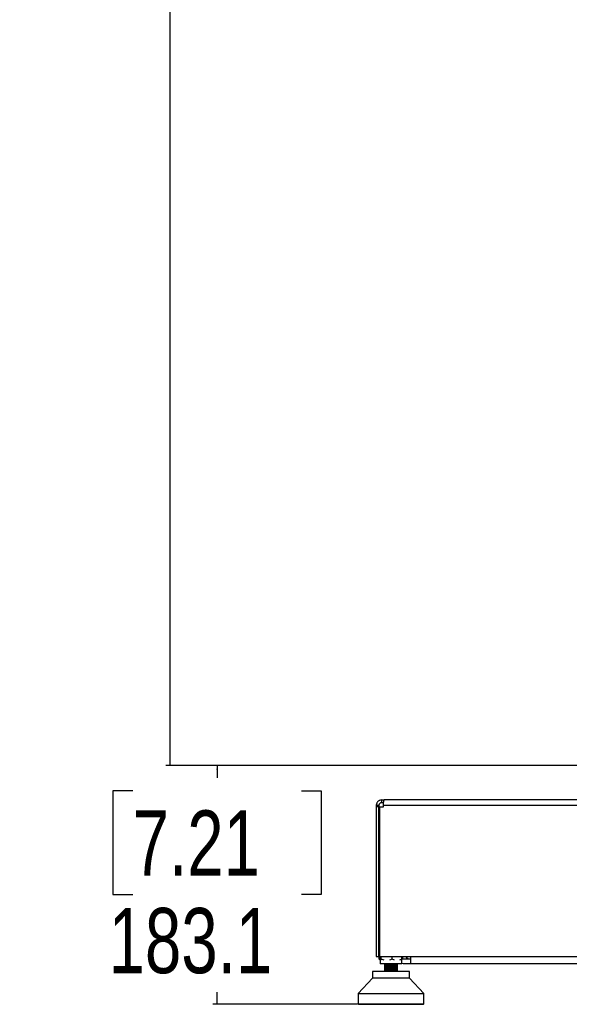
# Model space of a CAD drawing. Header units: millimetres. Extents: x 1684 to 18395, y 701 to 16538.
# Tile 1 of 61: x 1684 to 2526, y 1142 to 2652. Entities that reach past the tile are written whole.
import ezdxf

# ---------------------------------------------------------------- set-up
doc = ezdxf.new("R2010")
doc.units = ezdxf.units.MM
doc.header["$LTSCALE"] = 2
doc.layers.add('COMPONENT_GEOMETRY', color=7, linetype='Continuous')
doc.styles.add('SLDTEXTSTYLE0', font='TXT', dxfattribs={"width": 0.75})
doc.dimstyles.new('SLDDIMSTYLE0', dxfattribs={"dimtxt": 100, "dimasz": 6.604, "dimexe": 0, "dimexo": 0.0625, "dimgap": 25, "dimtad": 0, "dimtih": 1, "dimtoh": 1, "dimdec": 0, "dimrnd": 1e-09, "dimzin": 12, "dimdsep": 46, "dimtxsty": 'SLDTEXTSTYLE0', "dimsah": 1, "dimcen": 0.09, "dimadec": 0, "dimazin": 3, "dimtfac": 1, "dimtdec": 3, "dimtofl": 0, "dimtmove": 0, "dimatfit": 3, "dimfxl": 1, "dimfrac": 2, "dimtolj": 1, "dimtzin": 12, "dimarcsym": 0})
doc.dimstyles.new('SLDDIMSTYLE1', dxfattribs={"dimtxt": 100, "dimasz": 6.604, "dimexe": 0, "dimexo": 0.0625, "dimgap": 25, "dimtad": 0, "dimtih": 1, "dimtoh": 1, "dimdec": 1, "dimrnd": 1e-09, "dimzin": 12, "dimdsep": 46, "dimtxsty": 'SLDTEXTSTYLE0', "dimsah": 1, "dimcen": 0.09, "dimadec": 0, "dimazin": 3, "dimtfac": 1, "dimtdec": 1, "dimtofl": 0, "dimtmove": 0, "dimatfit": 3, "dimfxl": 1, "dimfrac": 2, "dimtolj": 1, "dimtzin": 12, "dimarcsym": 0})

# ---------------------------------------------------------------- blocks, each defined once
blk = doc.blocks.new('_D_1')
at = {"layer": 'COMPONENT_GEOMETRY', "color": 7}
for p, q in [((3050.9, 7323.7), (1907.7, 7323.7)), ((1914.1, 7323.7), (1914.1, 4580.4)), ((1714, 4560), (1683.6, 4560)), ((1683.6, 4560), (1683.6, 4401.3)), ((2114.2, 4560), (2144.6, 4560)), ((2144.6, 4560), (2144.6, 4401.3)), ((1683.6, 4401.3), (1714, 4401.3)), ((2144.6, 4401.3), (2114.2, 4401.3)), ((1914.1, 1508.3), (1914.1, 4251.7)), ((2940.8, 1508.3), (1907.7, 1508.3))]:
    blk.add_line(p, q, dxfattribs=at)
for points in [[(1914.1, 7323.7), (1913.1, 7317.1), (1915.1, 7317.1)], [(1914.1, 1508.3), (1915.1, 1514.9), (1913.1, 1514.9)]]:
    blk.add_solid(points, dxfattribs=at)
at = {"layer": 'COMPONENT_GEOMETRY', "color": 7, "char_height": 100, "attachment_point": 1, "style": 'SLDTEXTSTYLE0'}
for s, insert in [('9\'6.48"', (1714, 4530.2)), ('2908', (1766.3, 4380.6))]:
    blk.add_mtext(s, dxfattribs=dict(at, insert=insert))
blk = doc.blocks.new('_D_3')
at = {"layer": 'COMPONENT_GEOMETRY', "color": 7}
for p, q in [((2935.8, 1508.3), (1979.7, 1508.3)), ((1986.1, 1508.3), (1986.1, 1489.5)), ((1856.8, 1469.2), (1826.3, 1469.2)), ((1826.3, 1469.2), (1826.3, 1310.4)), ((2115.4, 1469.2), (2145.9, 1469.2)), ((2145.9, 1469.2), (2145.9, 1310.4)), ((1826.3, 1310.4), (1856.8, 1310.4)), ((2145.9, 1310.4), (2115.4, 1310.4)), ((1986.1, 1142), (1986.1, 1160.8)), ((2201.4, 1142), (1979.7, 1142))]:
    blk.add_line(p, q, dxfattribs=at)
for points in [[(1986.1, 1508.3), (1985.1, 1501.7), (1987.1, 1501.7)], [(1986.1, 1142), (1987.1, 1148.6), (1985.1, 1148.6)]]:
    blk.add_solid(points, dxfattribs=at)
at = {"layer": 'COMPONENT_GEOMETRY', "color": 7, "char_height": 100, "attachment_point": 1, "style": 'SLDTEXTSTYLE0'}
for s, insert in [('7.21', (1856.8, 1439.3)), ('183.1', (1819.8, 1289.7))]:
    blk.add_mtext(s, dxfattribs=dict(at, insert=insert))

msp = doc.modelspace()

# ---------------------------------------------------------------- linework, layer by layer
at = {"color": 7, "linetype": 'Continuous', "lineweight": 25}
for p, q in [((2238.37, 1455.27), (2238.37, 1451.27)), ((2238.37, 1455.27), (2242.37, 1455.27)), ((2238.37, 1451.27), (2241.52, 1451.27)), ((4034.37, 1455.27), (2242.37, 1455.27)), ((2230.37, 1447.27), (2234.37, 1447.27)), ((2230.37, 1447.27), (2230.37, 1444.87)), ((2230.37, 1444.87), (2230.37, 1215.27)), ((2234.37, 1444.87), (2230.37, 1444.87)), ((2234.37, 1447.27), (2234.37, 1444.87)), ((2234.37, 1215.27), (2234.37, 1444.87)), ((2236, 1215.27), (2236, 1444.87)), ((2236, 1444.87), (2241.2, 1444.87)), ((2241.2, 1447.27), (4035.54, 1447.27)), ((2241.2, 1444.87), (2241.2, 1447.27)), ((2230.37, 1215.27), (2234.37, 1215.27)), ((2236, 1222.28), (2234.58, 1221.54)), ((2234.58, 1221.54), (2235.44, 1222.17)), ((2234.58, 1211.13), (2234.58, 1221.54)), ((2234.58, 1211.13), (2235.4, 1210.53)), ((2236.44, 1210.16), (2234.58, 1211.13)), ((2235.35, 1210.47), (2236.33, 1209.7)), ((2236, 1222.72), (2235.38, 1222.24)), ((2236, 1215.27), (4040.74, 1215.27)), ((2236.13, 1215.27), (2236.13, 1211.13)), ((2236.33, 1210.52), (2236.13, 1211.13)), ((2236.33, 1215.27), (2236.33, 1204.27)), ((2237.93, 1211.13), (2237.47, 1209.72)), ((2237.93, 1211.13), (2237.93, 1215.27)), ((2242.17, 1209.72), (2237.93, 1211.13)), ((2254.62, 1211.13), (2250.37, 1209.72)), ((2254.62, 1211.13), (2254.62, 1215.27)), ((2258.41, 1209.72), (2254.62, 1211.13)), ((2269.52, 1211.13), (2265.73, 1209.72)), ((2269.07, 1209.72), (2269.52, 1211.13)), ((2269.33, 1204.27), (2269.33, 1210.52)), ((2269.52, 1211.13), (2269.52, 1215.27)), ((2271.07, 1211.28), (2271.07, 1215.27)), ((2282.87, 1211.27), (2271.37, 1211.27)), ((2282.87, 1215.27), (2282.87, 1204.27)), ((2269.33, 1204.27), (2236.33, 1204.27)), ((2242.75, 1199.32), (2242.76, 1199.3)), ((2242.83, 1204.27), (2242.83, 1203.91)), ((2242.83, 1203.75), (2242.83, 1201.31)), ((2242.83, 1201.15), (2242.83, 1198.71)), ((2242.83, 1198.55), (2242.83, 1196.1)), ((2242.83, 1195.94), (2242.83, 1193.49)), ((2242.83, 1193.34), (2242.83, 1192.52)), ((2262.83, 1202.6), (2262.83, 1204.27)), ((2262.83, 1202.45), (2262.83, 1202.5)), ((2262.83, 1200), (2262.83, 1202.44)), ((2262.83, 1199.85), (2262.83, 1199.89)), ((2262.83, 1197.4), (2262.83, 1199.85)), ((2262.83, 1194.79), (2262.83, 1197.24)), ((2262.83, 1192.52), (2262.83, 1194.62)), ((2262.88, 1202.56), (2262.95, 1202.54)), ((2262.88, 1199.95), (2262.96, 1199.94)), ((2262.88, 1194.74), (2262.96, 1194.73)), ((2262.89, 1197.35), (2262.96, 1197.33)), ((2271.37, 1204.27), (2269.33, 1204.44)), ((2282.87, 1204.27), (2271.37, 1204.27)), ((3993.87, 1204.27), (2282.87, 1204.27)), ((2224.47, 1182.3), (2202.41, 1158.68)), ((2224.47, 1192.52), (2224.47, 1182.3)), ((2281.18, 1192.52), (2224.47, 1192.52)), ((2241.12, 1182.3), (2224.47, 1182.3)), ((2281.18, 1182.3), (2241.12, 1182.3)), ((2281.18, 1182.3), (2281.18, 1192.52)), ((2303.25, 1158.68), (2281.18, 1182.3)), ((2202.41, 1158.68), (2202.41, 1142.61)), ((2202.41, 1158.68), (2232.02, 1158.68)), ((2232.02, 1158.68), (2303.25, 1158.68)), ((2303.25, 1142.61), (2303.25, 1158.68)), ((2202.41, 1142.61), (2303.25, 1142.61)), ((2203.07, 1142.3), (2203.07, 1142.61)), ((2203.4, 1141.98), (2203.07, 1142.3)), ((2203.07, 1142.3), (2203.17, 1142.3)), ((2203.17, 1142.61), (2203.17, 1142.3)), ((2203.17, 1142.3), (2203.47, 1141.98)), ((2203.34, 1142.3), (2203.34, 1142.61)), ((2203.69, 1141.98), (2203.34, 1142.3)), ((2203.34, 1142.3), (2203.66, 1142.3)), ((2203.4, 1141.98), (2203.47, 1141.98)), ((2203.47, 1141.98), (2203.69, 1141.98)), ((2203.66, 1142.61), (2203.66, 1142.3)), ((2203.66, 1142.3), (2203.94, 1141.98)), ((2203.69, 1141.98), (2203.94, 1141.98)), ((2203.94, 1141.98), (2204.4, 1141.98)), ((2204.02, 1142.3), (2204.02, 1142.61)), ((2204.4, 1141.98), (2204.02, 1142.3)), ((2204.02, 1142.3), (2204.58, 1142.3)), ((2204.4, 1141.98), (2204.82, 1141.98)), ((2204.58, 1142.61), (2204.58, 1142.3)), ((2204.58, 1142.3), (2204.82, 1141.98)), ((2204.82, 1141.98), (2205.52, 1141.98)), ((2205.12, 1142.3), (2205.12, 1142.61)), ((2205.52, 1141.98), (2205.12, 1142.3)), ((2205.12, 1142.3), (2205.91, 1142.3)), ((2205.52, 1141.98), (2206.11, 1141.98)), ((2205.91, 1142.61), (2205.91, 1142.3)), ((2205.91, 1142.3), (2206.11, 1141.98)), ((2206.11, 1141.98), (2207.05, 1141.98)), ((2206.63, 1142.3), (2206.63, 1142.61)), ((2206.63, 1142.3), (2207.63, 1142.3)), ((2207.05, 1141.98), (2206.63, 1142.3)), ((2207.05, 1141.98), (2207.8, 1141.98)), ((2207.63, 1142.61), (2207.63, 1142.3)), ((2207.63, 1142.3), (2207.8, 1141.98)), ((2207.8, 1141.98), (2208.96, 1141.98)), ((2208.53, 1142.3), (2208.53, 1142.61)), ((2208.53, 1142.3), (2209.75, 1142.3)), ((2208.96, 1141.98), (2208.53, 1142.3)), ((2208.96, 1141.98), (2209.87, 1141.98)), ((2209.75, 1142.61), (2209.75, 1142.3)), ((2209.75, 1142.3), (2209.87, 1141.98)), ((2209.87, 1141.98), (2211.25, 1141.98)), ((2210.81, 1142.3), (2210.81, 1142.61)), ((2211.25, 1141.98), (2210.81, 1142.3)), ((2210.81, 1142.3), (2212.23, 1142.3)), ((2211.25, 1141.98), (2212.31, 1141.98)), ((2212.23, 1142.61), (2212.23, 1142.3)), ((2212.23, 1142.3), (2212.31, 1141.98)), ((2212.31, 1141.98), (2213.9, 1141.98)), ((2213.45, 1142.3), (2213.45, 1142.61)), ((2213.9, 1141.98), (2213.45, 1142.3)), ((2213.45, 1142.3), (2215.06, 1142.3)), ((2213.9, 1141.98), (2215.1, 1141.98)), ((2215.06, 1142.61), (2215.06, 1142.3)), ((2215.06, 1142.3), (2215.1, 1141.98)), ((2215.1, 1141.98), (2216.88, 1141.98)), ((2216.43, 1142.3), (2216.43, 1142.61)), ((2216.43, 1142.3), (2218.21, 1142.3)), ((2216.88, 1141.98), (2216.43, 1142.3)), ((2216.88, 1141.98), (2218.21, 1141.98)), ((2218.21, 1142.61), (2218.21, 1142.3)), ((2218.21, 1142.3), (2218.21, 1141.98)), ((2218.21, 1141.98), (2220.16, 1141.98)), ((2219.71, 1142.3), (2219.71, 1142.61)), ((2219.71, 1142.3), (2221.65, 1142.3)), ((2220.16, 1141.98), (2219.71, 1142.3)), ((2220.16, 1141.98), (2221.61, 1141.98)), ((2221.65, 1142.3), (2221.61, 1141.98)), ((2221.61, 1141.98), (2223.72, 1141.98)), ((2221.65, 1142.61), (2221.65, 1142.3)), ((2223.28, 1142.3), (2223.28, 1142.61)), ((2223.72, 1141.98), (2223.28, 1142.3)), ((2223.28, 1142.3), (2225.36, 1142.3)), ((2223.72, 1141.98), (2225.28, 1141.98)), ((2225.36, 1142.3), (2225.28, 1141.98)), ((2225.28, 1141.98), (2227.53, 1141.98)), ((2225.36, 1142.61), (2225.36, 1142.3)), ((2227.1, 1142.3), (2227.1, 1142.61)), ((2227.53, 1141.98), (2227.1, 1142.3)), ((2227.1, 1142.3), (2229.31, 1142.3)), ((2227.53, 1141.98), (2229.19, 1141.98)), ((2229.31, 1142.3), (2229.19, 1141.98)), ((2229.19, 1141.98), (2231.56, 1141.98)), ((2229.31, 1142.61), (2229.31, 1142.3)), ((2231.14, 1142.3), (2231.14, 1142.61)), ((2231.14, 1142.3), (2233.45, 1142.3)), ((2231.56, 1141.98), (2231.14, 1142.3)), ((2231.56, 1141.98), (2233.29, 1141.98)), ((2233.45, 1142.3), (2233.29, 1141.98)), ((2233.29, 1141.98), (2235.65, 1141.98)), ((2233.45, 1142.61), (2233.45, 1142.3)), ((2235.36, 1142.3), (2235.36, 1142.61)), ((2235.77, 1141.98), (2235.36, 1142.3)), ((2235.36, 1142.3), (2237.76, 1142.3)), ((2235.77, 1141.98), (2237.57, 1141.98)), ((2237.76, 1142.3), (2237.57, 1141.98)), ((2237.57, 1141.98), (2239.44, 1141.98)), ((2237.76, 1142.61), (2237.76, 1142.3)), ((2239.44, 1141.98), (2239.8, 1142.16)), ((2239.44, 1141.98), (2240.12, 1141.98)), ((2239.74, 1142.3), (2239.74, 1142.61)), ((2240.12, 1141.98), (2239.74, 1142.3)), ((2239.74, 1142.3), (2242.2, 1142.3)), ((2240.12, 1141.98), (2241.97, 1141.98)), ((2242.2, 1142.3), (2241.97, 1141.98)), ((2241.97, 1141.98), (2243.33, 1141.98)), ((2242.2, 1142.61), (2242.2, 1142.3)), ((2242.2, 1142.3), (2243.72, 1142.3)), ((2243.33, 1141.98), (2243.72, 1142.3)), ((2243.33, 1141.98), (2244.16, 1141.98)), ((2243.72, 1142.3), (2243.72, 1142.61)), ((2244.16, 1141.98), (2244.36, 1142.02)), ((2244.22, 1142.3), (2244.22, 1142.61)), ((2244.22, 1142.3), (2246.73, 1142.3)), ((2244.58, 1141.98), (2244.22, 1142.3)), ((2244.58, 1141.98), (2246.47, 1141.98)), ((2246.73, 1142.3), (2246.47, 1141.98)), ((2246.47, 1141.98), (2247.31, 1141.98)), ((2246.73, 1142.61), (2246.73, 1142.3)), ((2246.73, 1142.3), (2247.67, 1142.3)), ((2247.31, 1141.98), (2247.67, 1142.3)), ((2247.31, 1141.98), (2248.15, 1141.98)), ((2247.67, 1142.3), (2247.67, 1142.61)), ((2248.15, 1141.98), (2248.51, 1142.3)), ((2248.51, 1142.3), (2248.51, 1142.61)), ((2248.78, 1142.3), (2248.78, 1142.61)), ((2248.78, 1142.3), (2251.32, 1142.3)), ((2249.12, 1141.98), (2248.78, 1142.3)), ((2249.12, 1141.98), (2251.02, 1141.98)), ((2251.32, 1142.3), (2251.02, 1141.98)), ((2251.02, 1141.98), (2251.34, 1141.98)), ((2251.32, 1142.61), (2251.32, 1142.3)), ((2251.32, 1142.3), (2251.67, 1142.3)), ((2251.34, 1141.98), (2251.67, 1142.3)), ((2251.34, 1141.98), (2252.18, 1141.98)), ((2251.67, 1142.3), (2251.67, 1142.61)), ((2252.18, 1141.98), (2252.51, 1142.3)), ((2252.51, 1142.3), (2252.51, 1142.61)), ((2253.14, 1142.3), (2253.14, 1142.61)), ((2253.47, 1141.98), (2253.14, 1142.3)), ((2253.14, 1142.3), (2253.37, 1142.3)), ((2253.37, 1142.3), (2253.37, 1142.61)), ((2253.37, 1142.3), (2255.91, 1142.3)), ((2253.68, 1141.98), (2253.37, 1142.3)), ((2253.47, 1141.98), (2253.68, 1141.98)), ((2253.68, 1141.98), (2255.58, 1141.98)), ((2255.91, 1142.3), (2255.58, 1141.98)), ((2255.58, 1141.98), (2256.22, 1141.98)), ((2255.91, 1142.61), (2255.91, 1142.3)), ((2256.22, 1141.98), (2256.52, 1142.3)), ((2256.22, 1141.98), (2256.54, 1141.98)), ((2256.52, 1142.3), (2256.52, 1142.61)), ((2256.52, 1142.3), (2256.87, 1142.3)), ((2256.54, 1141.98), (2256.87, 1142.3)), ((2256.87, 1142.3), (2256.87, 1142.61)), ((2257.15, 1142.3), (2257.15, 1142.61)), ((2257.5, 1141.98), (2257.15, 1142.3)), ((2257.15, 1142.3), (2257.96, 1142.3)), ((2257.5, 1141.98), (2258.24, 1141.98)), ((2257.96, 1142.3), (2257.96, 1142.61)), ((2257.96, 1142.3), (2260.48, 1142.3)), ((2258.24, 1141.98), (2257.96, 1142.3)), ((2258.24, 1141.98), (2260.13, 1141.98)), ((2260.48, 1142.3), (2260.13, 1141.98)), ((2260.13, 1141.98), (2260.23, 1141.98)), ((2260.23, 1141.98), (2260.49, 1142.3)), ((2260.23, 1141.98), (2261.07, 1141.98)), ((2260.48, 1142.61), (2260.48, 1142.3)), ((2260.49, 1142.3), (2260.49, 1142.61)), ((2261.07, 1141.98), (2261.28, 1142.04)), ((2261.11, 1142.3), (2261.11, 1142.61)), ((2261.49, 1141.98), (2261.11, 1142.3)), ((2261.11, 1142.3), (2262.51, 1142.3)), ((2261.49, 1141.98), (2262.75, 1141.98)), ((2262.51, 1142.3), (2262.51, 1142.61)), ((2262.75, 1141.98), (2262.51, 1142.3)), ((2262.51, 1142.3), (2264.98, 1142.3)), ((2262.75, 1141.98), (2264.61, 1141.98)), ((2264.98, 1142.3), (2264.61, 1141.98)), ((2264.61, 1141.98), (2265.41, 1141.98)), ((2264.98, 1142.61), (2264.98, 1142.3)), ((2265.01, 1142.3), (2265.01, 1142.61)), ((2265.41, 1141.98), (2265.01, 1142.3)), ((2265.01, 1142.3), (2266.97, 1142.3)), ((2265.41, 1141.98), (2267.17, 1141.98)), ((2266.97, 1142.3), (2266.97, 1142.61)), ((2266.97, 1142.3), (2269.38, 1142.3)), ((2267.17, 1141.98), (2266.97, 1142.3)), ((2267.17, 1141.98), (2268.98, 1141.98)), ((2269.38, 1142.3), (2268.98, 1141.98)), ((2268.98, 1141.98), (2269.22, 1141.98)), ((2269.22, 1141.98), (2271.48, 1141.98)), ((2269.38, 1142.61), (2269.38, 1142.3)), ((2271.31, 1142.3), (2271.31, 1142.61)), ((2271.48, 1141.98), (2271.31, 1142.3)), ((2271.31, 1142.3), (2273.64, 1142.3)), ((2271.48, 1141.98), (2273.23, 1141.98)), ((2273.64, 1142.3), (2273.23, 1141.98)), ((2273.23, 1141.98), (2275.62, 1141.98)), ((2273.64, 1142.61), (2273.64, 1142.3)), ((2275.49, 1142.3), (2275.49, 1142.61)), ((2275.62, 1141.98), (2275.49, 1142.3)), ((2275.49, 1142.3), (2277.72, 1142.3)), ((2275.62, 1141.98), (2277.29, 1141.98)), ((2277.72, 1142.3), (2277.29, 1141.98)), ((2277.29, 1141.98), (2279.57, 1141.98)), ((2277.72, 1142.61), (2277.72, 1142.3)), ((2279.48, 1142.3), (2279.48, 1142.61)), ((2279.48, 1142.3), (2281.59, 1142.3)), ((2279.57, 1141.98), (2279.48, 1142.3)), ((2279.57, 1141.98), (2281.15, 1141.98)), ((2281.59, 1142.3), (2281.15, 1141.98)), ((2281.15, 1141.98), (2283.29, 1141.98)), ((2281.59, 1142.61), (2281.59, 1142.3)), ((2283.25, 1142.3), (2283.25, 1142.61)), ((2283.29, 1141.98), (2283.25, 1142.3)), ((2283.25, 1142.3), (2285.22, 1142.3)), ((2283.29, 1141.98), (2284.77, 1141.98)), ((2285.22, 1142.3), (2284.77, 1141.98)), ((2284.77, 1141.98), (2286.75, 1141.98)), ((2285.22, 1142.61), (2285.22, 1142.3)), ((2286.75, 1142.3), (2286.75, 1142.61)), ((2286.75, 1141.98), (2286.75, 1142.3)), ((2286.75, 1142.3), (2288.56, 1142.3)), ((2286.75, 1141.98), (2288.11, 1141.98)), ((2288.56, 1142.3), (2288.11, 1141.98)), ((2288.11, 1141.98), (2289.93, 1141.98)), ((2288.56, 1142.61), (2288.56, 1142.3)), ((2289.93, 1141.98), (2289.96, 1142.3)), ((2289.93, 1141.98), (2291.16, 1141.98)), ((2289.96, 1142.3), (2289.96, 1142.61)), ((2289.96, 1142.3), (2291.61, 1142.3)), ((2291.61, 1142.3), (2291.16, 1141.98)), ((2291.16, 1141.98), (2292.78, 1141.98)), ((2291.61, 1142.61), (2291.61, 1142.3)), ((2292.78, 1141.98), (2292.86, 1142.3)), ((2292.78, 1141.98), (2293.87, 1141.98)), ((2292.86, 1142.3), (2292.86, 1142.61)), ((2292.86, 1142.3), (2294.32, 1142.3)), ((2294.32, 1142.3), (2293.87, 1141.98)), ((2293.87, 1141.98), (2295.3, 1141.98)), ((2294.32, 1142.61), (2294.32, 1142.3)), ((2295.3, 1141.98), (2295.42, 1142.3)), ((2295.3, 1141.98), (2296.24, 1141.98)), ((2295.42, 1142.3), (2295.42, 1142.61)), ((2295.42, 1142.3), (2296.67, 1142.3)), ((2296.67, 1142.3), (2296.24, 1141.98)), ((2296.24, 1141.98), (2297.45, 1141.98)), ((2296.67, 1142.61), (2296.67, 1142.3)), ((2297.45, 1141.98), (2297.61, 1142.3)), ((2297.45, 1141.98), (2298.24, 1141.98)), ((2297.61, 1142.3), (2297.61, 1142.61)), ((2297.61, 1142.3), (2298.66, 1142.3)), ((2298.66, 1142.3), (2298.24, 1141.98)), ((2298.24, 1141.98), (2299.22, 1141.98)), ((2298.66, 1142.61), (2298.66, 1142.3)), ((2299.22, 1141.98), (2299.42, 1142.3)), ((2299.22, 1141.98), (2299.85, 1141.98)), ((2299.42, 1142.3), (2299.42, 1142.61)), ((2299.42, 1142.3), (2300.25, 1142.3)), ((2300.25, 1142.3), (2299.85, 1141.98)), ((2299.85, 1141.98), (2300.6, 1141.98)), ((2300.25, 1142.61), (2300.25, 1142.3)), ((2300.6, 1141.98), (2300.83, 1142.3)), ((2300.6, 1141.98), (2301.05, 1141.98)), ((2300.83, 1142.3), (2300.83, 1142.61)), ((2300.83, 1142.3), (2301.44, 1142.3)), ((2301.44, 1142.3), (2301.05, 1141.98)), ((2301.05, 1141.98), (2301.57, 1141.98)), ((2301.44, 1142.61), (2301.44, 1142.3)), ((2301.57, 1141.98), (2301.83, 1142.3)), ((2301.57, 1141.98), (2301.85, 1141.98)), ((2301.83, 1142.3), (2301.83, 1142.61)), ((2301.83, 1142.3), (2302.21, 1142.3)), ((2302.21, 1142.3), (2301.85, 1141.98)), ((2301.85, 1141.98), (2302.12, 1141.98)), ((2302.12, 1141.98), (2302.23, 1141.98)), ((2302.19, 1141.99), (2302.42, 1142.3)), ((2302.21, 1142.61), (2302.21, 1142.3)), ((2302.56, 1142.3), (2302.23, 1141.98)), ((2302.25, 1141.98), (2302.58, 1142.3)), ((2302.42, 1142.3), (2302.42, 1142.61)), ((2302.42, 1142.3), (2302.56, 1142.3)), ((2302.56, 1142.61), (2302.56, 1142.3)), ((2302.58, 1142.3), (2302.58, 1142.61))]:
    msp.add_line(p, q, dxfattribs=at)
at = {"color": 8, "linetype": 'Continuous', "lineweight": 25}
for p, q in [((2203.17, 1142.3), (2203.34, 1142.3)), ((2203.66, 1142.3), (2204.02, 1142.3)), ((2204.58, 1142.3), (2205.12, 1142.3)), ((2205.91, 1142.3), (2206.63, 1142.3)), ((2207.63, 1142.3), (2208.53, 1142.3)), ((2209.75, 1142.3), (2210.81, 1142.3)), ((2212.23, 1142.3), (2213.45, 1142.3)), ((2215.06, 1142.3), (2216.43, 1142.3)), ((2218.21, 1142.3), (2219.71, 1142.3)), ((2221.65, 1142.3), (2223.28, 1142.3)), ((2225.36, 1142.3), (2227.1, 1142.3)), ((2229.31, 1142.3), (2231.14, 1142.3)), ((2233.45, 1142.3), (2235.36, 1142.3)), ((2237.76, 1142.3), (2239.74, 1142.3)), ((2243.72, 1142.3), (2244.22, 1142.3)), ((2247.67, 1142.3), (2248.51, 1142.3)), ((2251.67, 1142.3), (2252.51, 1142.3)), ((2255.91, 1142.3), (2256.52, 1142.3)), ((2260.48, 1142.3), (2260.49, 1142.3)), ((2260.49, 1142.3), (2261.11, 1142.3)), ((2264.98, 1142.3), (2265.01, 1142.3)), ((2269.38, 1142.3), (2271.31, 1142.3)), ((2273.64, 1142.3), (2275.49, 1142.3)), ((2277.72, 1142.3), (2279.48, 1142.3)), ((2281.59, 1142.3), (2283.25, 1142.3)), ((2285.22, 1142.3), (2286.75, 1142.3)), ((2288.56, 1142.3), (2289.96, 1142.3)), ((2291.61, 1142.3), (2292.86, 1142.3)), ((2294.32, 1142.3), (2295.42, 1142.3)), ((2296.67, 1142.3), (2297.61, 1142.3)), ((2298.66, 1142.3), (2299.42, 1142.3)), ((2300.25, 1142.3), (2300.83, 1142.3)), ((2301.44, 1142.3), (2301.83, 1142.3)), ((2302.21, 1142.3), (2302.42, 1142.3)), ((2302.56, 1142.3), (2302.58, 1142.3))]:
    msp.add_line(p, q, dxfattribs=at)
at = {"color": 7, "linetype": 'Continuous', "lineweight": 25, "flags": 128}
msp.add_lwpolyline([(2271.37, 1211.27), (2270.2, 1211.39), (2269.52, 1211.57)], dxfattribs=at)
at = {"color": 7, "linetype": 'Continuous', "lineweight": 25}
msp.add_arc((2283.37, 1221.27), 10, 216.8699, 267.13402, dxfattribs=at)
for points, knots in [([(2238.37, 1455.27), (2237.35, 1455.16), (2235.79, 1455), (2233.94, 1453.99), (2232.67, 1452.97), (2231.65, 1451.71), (2230.65, 1449.85), (2230.48, 1448.29), (2230.37, 1447.27)], [0, 0, 0, 0, 0.2411651, 0.3695163, 0.5, 0.6304837, 0.7588349, 1, 1, 1, 1]), ([(2238.37, 1451.27), (2238.12, 1451.26), (2237.61, 1451.23), (2236.6, 1450.93), (2235.46, 1450.18), (2234.72, 1449.05), (2234.41, 1448.04), (2234.38, 1447.52), (2234.37, 1447.27)], [0, 0, 0, 0, 0.1166597, 0.2403658, 0.5, 0.7596342, 0.8833403, 1, 1, 1, 1]), ([(2241.2, 1447.27), (2241.24, 1448.29), (2241.31, 1449.85), (2241.57, 1451.71), (2241.78, 1452.97), (2242, 1453.99), (2242.26, 1455), (2242.33, 1455.16), (2242.37, 1455.27)], [0, 0, 0, 0, 0.2411651, 0.3695163, 0.5, 0.6304837, 0.7588349, 1, 1, 1, 1]), ([(2242.77, 1203.79), (2242.76, 1203.79), (2242.75, 1203.78), (2242.8, 1203.77), (2242.83, 1203.77)], [0, 0, 0, 0, 0.41541488, 1, 1, 1, 1]), ([(2242.78, 1195.98), (2242.77, 1195.97), (2242.76, 1195.97), (2242.8, 1195.96), (2242.83, 1195.96)], [0, 0, 0, 0, 0.4999057, 1, 1, 1, 1]), ([(2248.01, 1204.27), (2247.17, 1204.23), (2245.48, 1204.15), (2243.76, 1204.03), (2242.82, 1203.93), (2242.82, 1203.87), (2242.82, 1203.86)], [0, 0, 0, 0, 0.2906979, 0.5869318, 0.8835507, 1, 1, 1, 1]), ([(2262.82, 1202.5), (2262.78, 1202.47), (2262.67, 1202.4), (2261.47, 1202.29), (2259.5, 1202.17), (2256.88, 1202.04), (2253.92, 1201.92), (2250.85, 1201.8), (2247.97, 1201.67), (2245.49, 1201.55), (2243.75, 1201.42), (2242.82, 1201.33), (2242.82, 1201.27), (2242.83, 1201.26)], [0, 0, 0, 0, 0.0638861, 0.1640767, 0.2642916, 0.3644248, 0.4646787, 0.5647845, 0.6650413, 0.7651678, 0.8653901, 0.9655721, 1, 1, 1, 1]), ([(2262.82, 1199.89), (2262.78, 1199.86), (2262.66, 1199.8), (2261.46, 1199.69), (2259.48, 1199.56), (2256.86, 1199.44), (2253.89, 1199.32), (2250.83, 1199.19), (2247.94, 1199.07), (2245.48, 1198.94), (2243.73, 1198.82), (2242.81, 1198.72), (2242.82, 1198.67), (2242.83, 1198.65)], [0, 0, 0, 0, 0.06404293, 0.16423943, 0.26429803, 0.36446484, 0.46457593, 0.56468707, 0.66485385, 0.76491248, 0.86510897, 0.96515352, 1, 1, 1, 1]), ([(2262.84, 1197.29), (2262.79, 1197.26), (2262.66, 1197.19), (2261.46, 1197.08), (2259.45, 1196.96), (2256.84, 1196.84), (2253.87, 1196.71), (2250.8, 1196.59), (2247.92, 1196.46), (2245.47, 1196.34), (2243.71, 1196.22), (2242.81, 1196.12), (2242.82, 1196.06), (2242.82, 1196.05)], [0, 0, 0, 0, 0.0685351, 0.1681037, 0.2675774, 0.3671804, 0.4666333, 0.5662335, 0.6657136, 0.765275, 0.8648122, 0.9643153, 1, 1, 1, 1]), ([(2262.84, 1194.69), (2262.78, 1194.66), (2262.66, 1194.59), (2261.45, 1194.48), (2259.43, 1194.35), (2256.82, 1194.23), (2253.84, 1194.11), (2250.78, 1193.98), (2247.9, 1193.86), (2245.45, 1193.73), (2243.71, 1193.61), (2242.81, 1193.52), (2242.82, 1193.46), (2242.82, 1193.45)], [0, 0, 0, 0, 0.06813018, 0.16810092, 0.26816716, 0.36819326, 0.46820207, 0.56828142, 0.66824149, 0.76834546, 0.86829845, 0.96838848, 1, 1, 1, 1]), ([(2244.39, 1201.54), (2243.8, 1201.48), (2243.19, 1201.43), (2242.94, 1201.37), (2242.87, 1201.35), (2242.9, 1201.34), (2242.92, 1201.34)], [0, 0, 0, 0, 0.80232861, 0.81524698, 0.91861568, 1, 1, 1, 1]), ([(2244.39, 1204.14), (2243.79, 1204.09), (2243, 1204.02), (2242.92, 1203.95), (2242.9, 1203.93)], [0, 0, 0, 0, 0.7582837, 1, 1, 1, 1]), ([(2243.02, 1198.55), (2242.96, 1198.57), (2242.87, 1198.61), (2243.12, 1198.64), (2243.46, 1198.7), (2243.99, 1198.75), (2244.39, 1198.78)], [0, 0, 0, 0, 0.30564186, 0.42543242, 0.55589781, 1, 1, 1, 1]), ([(2242.96, 1201.15), (2242.93, 1201.17), (2242.86, 1201.25), (2243.76, 1201.33), (2244.39, 1201.39)], [0, 0, 0, 0, 0.3077326, 1, 1, 1, 1]), ([(2244.39, 1193.73), (2243.77, 1193.67), (2243, 1193.6), (2242.92, 1193.54), (2242.91, 1193.52)], [0, 0, 0, 0, 0.8038398, 1, 1, 1, 1]), ([(2242.98, 1193.34), (2242.94, 1193.36), (2242.84, 1193.44), (2243.76, 1193.52), (2244.39, 1193.57)], [0, 0, 0, 0, 0.3072156, 1, 1, 1, 1]), ([(2243.02, 1203.75), (2242.97, 1203.78), (2242.82, 1203.85), (2243.75, 1203.93), (2244.39, 1203.99)], [0, 0, 0, 0, 0.3067919, 1, 1, 1, 1]), ([(2243.02, 1195.94), (2242.97, 1195.97), (2242.86, 1196.02), (2243.34, 1196.08), (2243.84, 1196.13), (2244.18, 1196.16), (2244.39, 1196.18)], [0, 0, 0, 0, 0.30593235, 0.65203937, 0.77814965, 1, 1, 1, 1]), ([(2244.39, 1198.93), (2244.01, 1198.9), (2243.4, 1198.85), (2242.92, 1198.78), (2242.98, 1198.74), (2243, 1198.73)], [0, 0, 0, 0, 0.5072124, 0.7989752, 1, 1, 1, 1]), ([(2244.39, 1196.33), (2244.37, 1196.33), (2244.17, 1196.31), (2243.56, 1196.26), (2242.89, 1196.19), (2242.98, 1196.14), (2243, 1196.12)], [0, 0, 0, 0, 0.0241696, 0.2247034, 0.78925, 1, 1, 1, 1]), ([(2246.58, 1204.27), (2246.24, 1204.26), (2245.38, 1204.21), (2244.76, 1204.17), (2244.39, 1204.14)], [0, 0, 0, 0, 0.39381424, 1, 1, 1, 1]), ([(2244.39, 1203.99), (2244.77, 1204.01), (2245.56, 1204.07), (2247.32, 1204.17), (2248.89, 1204.24), (2249.81, 1204.27)], [0, 0, 0, 0, 0.281696, 0.58323374, 1, 1, 1, 1]), ([(2262.64, 1202.6), (2262.69, 1202.57), (2262.74, 1202.54), (2262.27, 1202.46), (2261.18, 1202.34), (2258.81, 1202.22), (2256.85, 1202.12), (2255.62, 1202.07), (2253.71, 1201.99), (2250.62, 1201.86), (2246.88, 1201.7), (2245.22, 1201.59), (2244.39, 1201.54)], [0, 0, 0, 0, 0.0848778, 0.0935703, 0.2372944, 0.3895984, 0.4663443, 0.4927235, 0.5428316, 0.6953385, 0.8475358, 1, 1, 1, 1]), ([(2244.39, 1201.39), (2245.21, 1201.44), (2246.24, 1201.5), (2247.77, 1201.58), (2248.28, 1201.6), (2248.54, 1201.62), (2248.65, 1201.62), (2248.69, 1201.63), (2248.7, 1201.63), (2248.72, 1201.63), (2248.85, 1201.63), (2249.27, 1201.65), (2250.17, 1201.69), (2251.07, 1201.73), (2251.66, 1201.75), (2251.75, 1201.75), (2251.76, 1201.75), (2251.77, 1201.75), (2251.78, 1201.75), (2251.78, 1201.75), (2251.78, 1201.75), (2251.8, 1201.76), (2251.89, 1201.76), (2252.71, 1201.79), (2254.19, 1201.86), (2256.25, 1201.95), (2258.69, 1202.05), (2261.12, 1202.2), (2262.66, 1202.32), (2262.62, 1202.4), (2262.61, 1202.42)], [0, 0, 0, 0, 0.15687142, 0.19632869, 0.21606444, 0.22593336, 0.23086799, 0.23148482, 0.2315041, 0.23193828, 0.23394388, 0.24839207, 0.28731723, 0.3486837, 0.3579428, 0.35912492, 0.35971803, 0.36001511, 0.36016377, 0.36018236, 0.36019166, 0.3601963, 0.36285674, 0.37130672, 0.45932141, 0.53984121, 0.6251391, 0.78298793, 0.94084697, 1, 1, 1, 1]), ([(2262.64, 1200), (2262.66, 1199.97), (2262.74, 1199.88), (2261.18, 1199.75), (2258.34, 1199.58), (2254.6, 1199.42), (2251.85, 1199.31), (2249.3, 1199.2), (2246.81, 1199.1), (2245.21, 1198.99), (2244.39, 1198.93)], [0, 0, 0, 0, 0.0850541, 0.2375494, 0.3900441, 0.5423997, 0.6947756, 0.703966, 0.8487959, 1, 1, 1, 1]), ([(2244.39, 1198.78), (2245.2, 1198.83), (2246.44, 1198.91), (2248.77, 1199.02), (2251.31, 1199.14), (2254.66, 1199.27), (2258.38, 1199.44), (2261.16, 1199.59), (2262.67, 1199.72), (2262.63, 1199.8), (2262.62, 1199.82)], [0, 0, 0, 0, 0.1549021, 0.2362207, 0.3171911, 0.4770023, 0.6292337, 0.7864016, 0.9435635, 1, 1, 1, 1]), ([(2262.81, 1197.4), (2262.82, 1197.4), (2262.89, 1197.36), (2262.52, 1197.27), (2261.22, 1197.15), (2258.33, 1196.98), (2255.22, 1196.85), (2253.03, 1196.75), (2251.72, 1196.7), (2250.6, 1196.65), (2249.6, 1196.61), (2248.99, 1196.58), (2248.23, 1196.55), (2246.45, 1196.46), (2245.21, 1196.38), (2244.39, 1196.33)], [0, 0, 0, 0, 0.00534687, 0.0899243, 0.23736921, 0.38960912, 0.54193611, 0.61818026, 0.64471824, 0.69494885, 0.75077025, 0.76673157, 0.77171973, 0.84780838, 1, 1, 1, 1]), ([(2244.39, 1196.18), (2245.21, 1196.23), (2246.24, 1196.3), (2247.77, 1196.37), (2248.28, 1196.4), (2248.54, 1196.41), (2248.65, 1196.41), (2248.69, 1196.41), (2248.71, 1196.42), (2248.8, 1196.42), (2249.44, 1196.45), (2251.34, 1196.54), (2253.95, 1196.64), (2256.19, 1196.73), (2257.32, 1196.79), (2258.01, 1196.82), (2259.19, 1196.88), (2260.64, 1196.96), (2261.93, 1197.06), (2262.35, 1197.12), (2262.53, 1197.14)], [0, 0, 0, 0, 0.16807775, 0.21034858, 0.23148997, 0.24206136, 0.24734713, 0.24800785, 0.24804915, 0.24916072, 0.26065466, 0.33850954, 0.50502689, 0.58818733, 0.63713582, 0.66496645, 0.69155724, 0.81755594, 0.91991406, 1, 1, 1, 1]), ([(2262.69, 1194.79), (2262.7, 1194.76), (2262.71, 1194.68), (2261.19, 1194.54), (2258.33, 1194.38), (2254.58, 1194.21), (2250.6, 1194.05), (2246.88, 1193.89), (2245.22, 1193.78), (2244.39, 1193.73)], [0, 0, 0, 0, 0.0852944, 0.237658, 0.3900254, 0.5446885, 0.6949167, 0.8474546, 1, 1, 1, 1]), ([(2244.39, 1193.57), (2245.12, 1193.62), (2246.34, 1193.71), (2248.59, 1193.81), (2250.57, 1193.89), (2252.53, 1193.98), (2255.21, 1194.09), (2258.32, 1194.23), (2261.3, 1194.39), (2262.16, 1194.49), (2262.59, 1194.55)], [0, 0, 0, 0, 0.1502827, 0.2491568, 0.3264185, 0.4162046, 0.5002682, 0.668379, 0.8336653, 1, 1, 1, 1]), ([(2262.71, 1197.31), (2262.59, 1197.34), (2262.46, 1197.37), (2262.09, 1197.4), (2262.04, 1197.41)], [0, 0, 0, 0, 0.8743734, 1, 1, 1, 1]), ([(2262.83, 1200.6), (2262.91, 1200.59), (2263.02, 1200.57), (2262.92, 1200.55), (2262.9, 1200.55)], [0, 0, 0, 0, 0.8126572, 1, 1, 1, 1]), ([(2262.83, 1192.81), (2262.88, 1192.8), (2263.02, 1192.78), (2262.92, 1192.75), (2262.86, 1192.74)], [0, 0, 0, 0, 0.37219285, 1, 1, 1, 1])]:
    msp.add_open_spline(points, degree=3, knots=knots, dxfattribs=at)

# ---------------------------------------------------------------- dimensions: what is measured, and where the dimension line sits
at = {"layer": 'COMPONENT_GEOMETRY', "color": 7}
for base, p1, p2, dimstyle, picture, middle in [((1914.09, 1508.27), (3053.49, 7323.75), (2943.37, 1508.27), 'SLDDIMSTYLE0', '_D_1', (1914.09, 4416.01)), ((1986.09, 1508.27), (2203.94, 1141.98), (2938.37, 1508.27), 'SLDDIMSTYLE1', '_D_3', (1986.09, 1325.13))]:
    dim = msp.add_linear_dim(base=base, p1=p1, p2=p2, angle=90, dimstyle=dimstyle, dxfattribs=at)
    dim.commit()
    dim.dimension.update_dxf_attribs({"geometry": picture, "text_midpoint": middle, "dimtype": 160})

doc.saveas('drawing.dxf')
